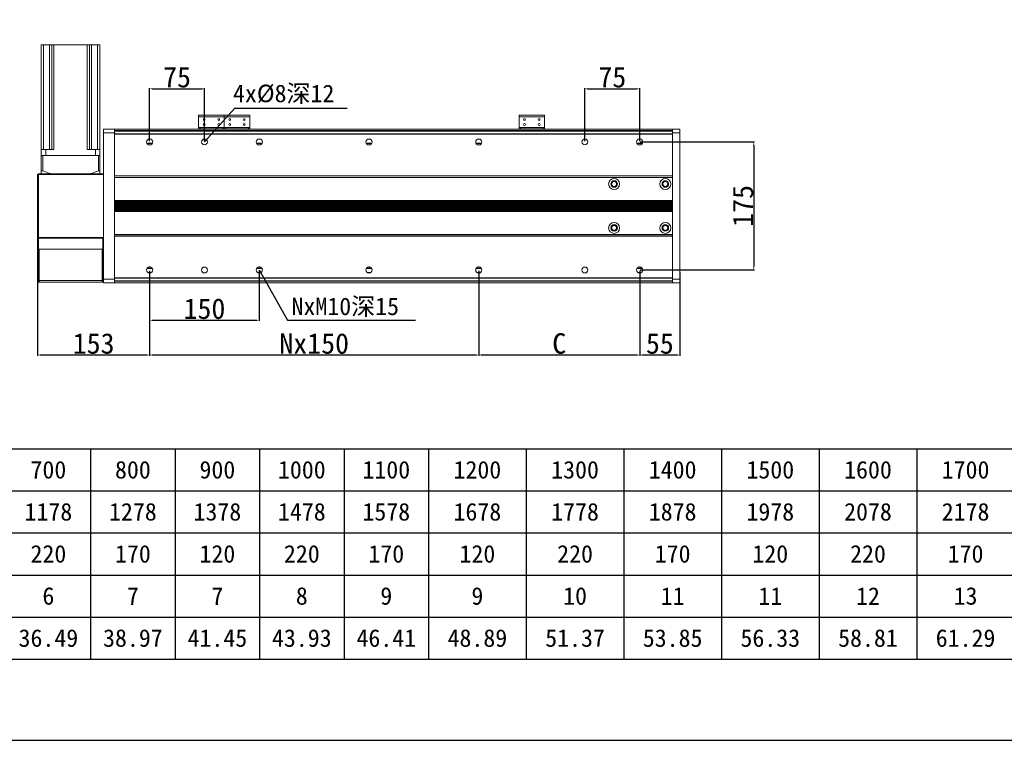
# Model space of a CAD drawing. Header units: millimetres. Extents: x -20285 to -7807, y 12313 to 17573.
# Tile 20 of 37: x -14630 to -13284, y 15454 to 16438. Entities that reach past the tile are written whole.
import ezdxf

# ---------------------------------------------------------------- set-up
doc = ezdxf.new("R2010")
doc.units = ezdxf.units.MM
doc.header["$PDSIZE"] = -1
doc.layers.add('图层3', color=7, linetype='Continuous')
doc.dimstyles.new('ISO-25', dxfattribs={"dimtxt": 2.5, "dimasz": 2.5, "dimexe": 1.25, "dimexo": 0.625, "dimtad": 1, "dimtxsty": 'Standard', "dimcen": 2.5, "dimadec": 0, "dimazin": 0, "dimtfac": 1, "dimtmove": 0, "dimatfit": 3, "dimfxl": 0, "dimarcsym": 0})

# ---------------------------------------------------------------- blocks, each defined once
blk = doc.blocks.new('*D247')
at = {"color": 0, "lineweight": -2, "transparency": 16777216}
for p, q in [((-14605.8, 16140.3), (-14605.8, 15979)), ((-14452.8, 16095.1), (-14452.8, 15979)), ((-14602.5, 15980), (-14456.1, 15980))]:
    blk.add_line(p, q, dxfattribs=at)
at = {"color": 0, "transparency": 16777216}
for points in [[(-14602.5, 15980.5), (-14602.5, 15979.4), (-14605.8, 15980)], [(-14456.1, 15980.5), (-14456.1, 15979.4), (-14452.8, 15980)]]:
    blk.add_solid(points, dxfattribs=at)
at = {"layer": 'Defpoints', "color": 0, "transparency": 16777216}
for p in [(-14605.8, 16141.3), (-14452.8, 16096.1), (-14452.8, 15980)]:
    blk.add_point(p, dxfattribs=at)
at = {"color": 0, "transparency": 16777216, "insert": (-14529.3, 15995.5), "char_height": 28, "attachment_point": 5}
blk.add_mtext('153', dxfattribs=at)
blk = doc.blocks.new('*D248')
at = {"color": 0, "lineweight": -2, "transparency": 16777216}
for p, q in [((-14302.8, 16095.1), (-14302.8, 16026.5)), ((-14452.8, 16056.1), (-14452.8, 16026.5)), ((-14449.5, 16027.5), (-14306.1, 16027.5))]:
    blk.add_line(p, q, dxfattribs=at)
at = {"color": 0, "transparency": 16777216}
for points in [[(-14449.5, 16028), (-14449.5, 16026.9), (-14452.8, 16027.5)], [(-14306.1, 16028), (-14306.1, 16026.9), (-14302.8, 16027.5)]]:
    blk.add_solid(points, dxfattribs=at)
at = {"layer": 'Defpoints', "color": 0, "transparency": 16777216}
for p in [(-14302.8, 16096.1), (-14452.8, 16057.1), (-14302.8, 16027.5)]:
    blk.add_point(p, dxfattribs=at)
at = {"color": 0, "transparency": 16777216, "insert": (-14377.8, 16043), "char_height": 28, "attachment_point": 5}
blk.add_mtext('150', dxfattribs=at)
blk = doc.blocks.new('*D249')
at = {"color": 0, "lineweight": -2, "transparency": 16777216}
for p, q in [((-14002.8, 16095.1), (-14002.8, 15979)), ((-14452.8, 15994.7), (-14452.8, 15979)), ((-14449.5, 15980), (-14006.1, 15980))]:
    blk.add_line(p, q, dxfattribs=at)
at = {"color": 0, "transparency": 16777216}
for points in [[(-14449.5, 15980.5), (-14449.5, 15979.4), (-14452.8, 15980)], [(-14006.1, 15980.5), (-14006.1, 15979.4), (-14002.8, 15980)]]:
    blk.add_solid(points, dxfattribs=at)
at = {"layer": 'Defpoints', "color": 0, "transparency": 16777216}
for p in [(-14002.8, 16096.1), (-14452.8, 15995.7), (-14002.8, 15980)]:
    blk.add_point(p, dxfattribs=at)
at = {"color": 0, "transparency": 16777216, "insert": (-14227.8, 15995.5), "char_height": 28, "attachment_point": 5}
blk.add_mtext('Nx150', dxfattribs=at)
blk = doc.blocks.new('*D251')
at = {"color": 0, "lineweight": -2, "transparency": 16777216}
for p, q in [((-14452.8, 16272.1), (-14452.8, 16344.7)), ((-14449.5, 16343.7), (-14381.1, 16343.7)), ((-14377.8, 16272.1), (-14377.8, 16344.7))]:
    blk.add_line(p, q, dxfattribs=at)
at = {"color": 0, "transparency": 16777216}
for points in [[(-14449.5, 16344.3), (-14449.5, 16343.2), (-14452.8, 16343.7)], [(-14381.1, 16344.3), (-14381.1, 16343.2), (-14377.8, 16343.7)]]:
    blk.add_solid(points, dxfattribs=at)
at = {"layer": 'Defpoints', "color": 0, "transparency": 16777216}
for p in [(-14377.8, 16343.7), (-14452.8, 16271.1), (-14377.8, 16271.1)]:
    blk.add_point(p, dxfattribs=at)
at = {"color": 0, "transparency": 16777216, "insert": (-14415.3, 16359.3), "char_height": 28, "attachment_point": 5}
blk.add_mtext('75', dxfattribs=at)
blk = doc.blocks.new('*D252')
at = {"color": 0, "lineweight": -2, "transparency": 16777216}
for p, q in [((-14002.8, 16095.1), (-14002.8, 15979)), ((-13782.8, 16095.1), (-13782.8, 15979)), ((-13999.5, 15980), (-13786.1, 15980))]:
    blk.add_line(p, q, dxfattribs=at)
at = {"color": 0, "transparency": 16777216}
for points in [[(-13999.5, 15980.5), (-13999.5, 15979.4), (-14002.8, 15980)], [(-13786.1, 15980.5), (-13786.1, 15979.4), (-13782.8, 15980)]]:
    blk.add_solid(points, dxfattribs=at)
at = {"layer": 'Defpoints', "color": 0, "transparency": 16777216}
for p in [(-14002.8, 16096.1), (-13782.8, 16096.1), (-13782.8, 15980)]:
    blk.add_point(p, dxfattribs=at)
at = {"color": 0, "transparency": 16777216, "insert": (-13892.8, 15995.5), "char_height": 28, "attachment_point": 5}
blk.add_mtext('C', dxfattribs=at)
blk = doc.blocks.new('*D253')
at = {"color": 0, "lineweight": -2, "transparency": 16777216}
for p, q in [((-13727.8, 16093.3), (-13727.8, 15979)), ((-13782.8, 16061.8), (-13782.8, 15979)), ((-13779.5, 15980), (-13731.1, 15980))]:
    blk.add_line(p, q, dxfattribs=at)
at = {"color": 0, "transparency": 16777216}
for points in [[(-13779.5, 15980.5), (-13779.5, 15979.4), (-13782.8, 15980)], [(-13731.1, 15980.5), (-13731.1, 15979.4), (-13727.8, 15980)]]:
    blk.add_solid(points, dxfattribs=at)
at = {"layer": 'Defpoints', "color": 0, "transparency": 16777216}
for p in [(-13727.8, 16094.3), (-13782.8, 16062.8), (-13727.8, 15980)]:
    blk.add_point(p, dxfattribs=at)
at = {"color": 0, "transparency": 16777216, "insert": (-13755.3, 15995.5), "char_height": 28, "attachment_point": 5}
blk.add_mtext('55', dxfattribs=at)
blk = doc.blocks.new('*D254')
at = {"color": 0, "lineweight": -2, "transparency": 16777216}
for p, q in [((-13857.8, 16272.1), (-13857.8, 16344.7)), ((-13854.5, 16343.7), (-13786.1, 16343.7)), ((-13782.8, 16272.1), (-13782.8, 16344.7))]:
    blk.add_line(p, q, dxfattribs=at)
at = {"color": 0, "transparency": 16777216}
for points in [[(-13854.5, 16344.3), (-13854.5, 16343.2), (-13857.8, 16343.7)], [(-13786.1, 16344.3), (-13786.1, 16343.2), (-13782.8, 16343.7)]]:
    blk.add_solid(points, dxfattribs=at)
at = {"layer": 'Defpoints', "color": 0, "transparency": 16777216}
for p in [(-13782.8, 16343.7), (-13857.8, 16271.1), (-13782.8, 16271.1)]:
    blk.add_point(p, dxfattribs=at)
at = {"color": 0, "transparency": 16777216, "insert": (-13820.3, 16359.3), "char_height": 28, "attachment_point": 5}
blk.add_mtext('75', dxfattribs=at)
blk = doc.blocks.new('*D250')
at = {"layer": 'Defpoints', "color": 0, "transparency": 16777216}
for p in [(-13782.8, 16271.1), (-13782.8, 16096.1), (-13627, 16096.1)]:
    blk.add_point(p, dxfattribs=at)
at = {"layer": '图层3', "color": 0, "lineweight": -2, "transparency": 16777216}
for p, q in [((-13782.2, 16271.1), (-13625.8, 16271.1)), ((-13627, 16266.1), (-13627, 16101.1)), ((-13782.2, 16096.1), (-13625.8, 16096.1))]:
    blk.add_line(p, q, dxfattribs=at)
at = {"layer": '图层3', "color": 0, "transparency": 16777216}
for points in [[(-13627.8, 16266.1), (-13626.2, 16266.1), (-13627, 16271.1)], [(-13627.8, 16101.1), (-13626.2, 16101.1), (-13627, 16096.1)]]:
    blk.add_solid(points, dxfattribs=at)
at = {"layer": '图层3', "color": 0, "transparency": 16777216, "insert": (-13641.6, 16183.6), "char_height": 28, "attachment_point": 5, "rotation": 90}
blk.add_mtext('175', dxfattribs=at)
blk = doc.blocks.new('A')
for p, q in [((-20055.7, 15851.8), (-17048.9, 15851.8)), ((-19039, 15851.8), (-19039, 15564.4)), ((-18923.5, 15851.8), (-18923.5, 15564.4)), ((-18808, 15851.8), (-18808, 15564.4)), ((-18692.5, 15851.8), (-18692.5, 15564.4)), ((-18577, 15851.8), (-18577, 15564.4)), ((-18443.6, 15851.8), (-18443.6, 15564.4)), ((-18310.1, 15851.8), (-18310.1, 15564.4)), ((-18176.6, 15851.8), (-18176.6, 15564.4)), ((-18043.2, 15851.8), (-18043.2, 15564.4)), ((-17909.7, 15851.8), (-17909.7, 15564.4)), ((-20055.7, 15794.3), (-17048.9, 15794.3)), ((-20055.7, 15736.8), (-17048.9, 15736.8)), ((-20055.7, 15679.3), (-17048.9, 15679.3)), ((-20055.7, 15621.8), (-17048.9, 15621.8)), ((-20055.7, 15564.4), (-17048.9, 15564.4))]:
    blk.add_line(p, q)
at = {"char_height": 23.989, "attachment_point": 5}
for s, insert, width in [('{\\f宋体|b0|i0|c134;700', (-19096.7, 15823), 89.977), ('{\\f宋体|b0|i0|c134;800', (-18981.2, 15823), 89.977), ('{\\f宋体|b0|i0|c134;900', (-18865.7, 15823), 89.977), ('{\\f宋体|b0|i0|c134;1000', (-18750.3, 15823), 89.977), ('{\\f宋体|b0|i0|c134;1100', (-18634.8, 15823), 89.977), ('{\\f宋体|b0|i0|c134;1200', (-18510.3, 15823), 107.969), ('{\\f宋体|b0|i0|c134;1300', (-18376.8, 15823), 107.969), ('{\\f宋体|b0|i0|c134;1400', (-18243.4, 15823), 107.969), ('{\\f宋体|b0|i0|c134;1500', (-18109.9, 15823), 107.969), ('{\\f宋体|b0|i0|c134;1600', (-17976.4, 15823), 107.969), ('{\\f宋体|b0|i0|c134;1700', (-17843, 15823), 107.969), ('{\\fSimSun|b0|i0|c134|p2;1178}', (-19096.7, 15765.6), 89.977), ('{\\fSimSun|b0|i0|c134|p2;1278}', (-18981.2, 15765.6), 89.977), ('{\\fSimSun|b0|i0|c134|p2;1378}', (-18865.7, 15765.6), 89.977), ('{\\fSimSun|b0|i0|c134|p2;1478}', (-18750.3, 15765.6), 89.977), ('{\\fSimSun|b0|i0|c134|p2;1578}', (-18634.8, 15765.6), 89.977), ('{\\fSimSun|b0|i0|c134|p2;1678}', (-18510.3, 15765.6), 107.969), ('{\\fSimSun|b0|i0|c134|p2;1778}', (-18376.8, 15765.6), 107.969), ('{\\fSimSun|b0|i0|c134|p2;1878}', (-18243.4, 15765.6), 107.969), ('{\\fSimSun|b0|i0|c134|p2;1978}', (-18109.9, 15765.6), 107.969), ('{\\fSimSun|b0|i0|c134|p2;2078}', (-17976.4, 15765.6), 107.969), ('{\\fSimSun|b0|i0|c134|p2;2178}', (-17843, 15765.6), 107.969), ('{\\f宋体|b0|i0|c134;220', (-19096.7, 15708.1), 89.977), ('{\\f宋体|b0|i0|c134;170', (-18981.2, 15708.1), 89.977), ('{\\f宋体|b0|i0|c134;120', (-18865.7, 15708.1), 89.977), ('{\\f宋体|b0|i0|c134;220', (-18750.3, 15708.1), 89.977), ('{\\f宋体|b0|i0|c134;170', (-18634.8, 15708.1), 89.977), ('{\\f宋体|b0|i0|c134;120', (-18510.3, 15708.1), 107.969), ('{\\f宋体|b0|i0|c134;220', (-18376.8, 15708.1), 107.969), ('{\\f宋体|b0|i0|c134;170', (-18243.4, 15708.1), 107.969), ('{\\f宋体|b0|i0|c134;120', (-18109.9, 15708.1), 107.969), ('{\\f宋体|b0|i0|c134;220', (-17976.4, 15708.1), 107.969), ('{\\f宋体|b0|i0|c134;170', (-17843, 15708.1), 107.969), ('{\\f宋体|b0|i0|c134;6', (-19096.7, 15650.6), 89.977), ('{\\f宋体|b0|i0|c134;7', (-18981.2, 15650.6), 89.977), ('{\\f宋体|b0|i0|c134;7', (-18865.7, 15650.6), 89.977), ('{\\f宋体|b0|i0|c134;8', (-18750.3, 15650.6), 89.977), ('{\\f宋体|b0|i0|c134;9', (-18634.8, 15650.6), 89.977), ('{\\f宋体|b0|i0|c134;9', (-18510.3, 15650.6), 107.969), ('{\\f宋体|b0|i0|c134;10', (-18376.8, 15650.6), 107.969), ('{\\f宋体|b0|i0|c134;11', (-18243.4, 15650.6), 107.969), ('{\\f宋体|b0|i0|c134;11', (-18109.9, 15650.6), 107.969), ('{\\f宋体|b0|i0|c134;12', (-17976.4, 15650.6), 107.969), ('{\\f宋体|b0|i0|c134;13', (-17843, 15650.6), 107.969), ('{\\f宋体|b0|i0|c134;36.49', (-19096.7, 15593.1), 89.977), ('{\\f宋体|b0|i0|c134;38.97', (-18981.2, 15593.1), 89.977), ('{\\f宋体|b0|i0|c134;41.45', (-18865.7, 15593.1), 89.977), ('{\\f宋体|b0|i0|c134;43.93', (-18750.3, 15593.1), 89.977), ('{\\f宋体|b0|i0|c134;46.41', (-18634.8, 15593.1), 89.977), ('{\\f宋体|b0|i0|c134;48.89', (-18510.3, 15593.1), 107.969), ('{\\f宋体|b0|i0|c134;51.37', (-18376.8, 15593.1), 107.969), ('{\\f宋体|b0|i0|c134;53.85', (-18243.4, 15593.1), 107.969), ('{\\f宋体|b0|i0|c134;56.33', (-18109.9, 15593.1), 107.969), ('{\\f宋体|b0|i0|c134;58.81', (-17976.4, 15593.1), 107.969), ('{\\f宋体|b0|i0|c134;61.29', (-17843, 15593.1), 107.969)]:
    blk.add_mtext(s, dxfattribs=dict(at, insert=insert, width=width))
blk = doc.blocks.new('SS')
at = {"insert": (-18837.4, 16047.8), "char_height": 23.991, "attachment_point": 1}
blk.add_mtext_dynamic_manual_height_columns('NxM10{\\fSimSun|b0|i0|c134|p2;深15}', width=394.195, gutter_width=120, heights=[0], dxfattribs=at)
blk.add_leader([(-18881.4, 16085.5), (-18842.8, 16016.8), (-18667.7, 16016.8)], dimstyle='ISO-25', override={"dimtxt": 28, "dimasz": 3.302, "dimexe": 1, "dimexo": 1, "dimgap": 1.524, "dimtad": 0, "dimtih": 1, "dimtoh": 1, "dimzin": 0, "dimadec": 2, "dimtzin": 0})
blk = doc.blocks.new('S')
at = {"insert": (-18917.4, 16338.7), "char_height": 23.991, "attachment_point": 1}
blk.add_mtext_dynamic_manual_height_columns('4x%%C8{\\fSimSun|b0|i0|c134|p2;深12}', width=328.496, gutter_width=100, heights=[0], dxfattribs=at)
blk.add_leader([(-18956.4, 16260.5), (-18915.1, 16306.5), (-18761.3, 16306.5)], dimstyle='ISO-25', override={"dimtxt": 28, "dimasz": 3.302, "dimexe": 1, "dimexo": 1, "dimgap": 1.524, "dimtad": 0, "dimtih": 1, "dimtoh": 1, "dimzin": 0, "dimadec": 2, "dimtzin": 0})

msp = doc.modelspace()

# ---------------------------------------------------------------- linework, layer by layer
at = {"color": 7, "linetype": 'Continuous', "lineweight": 15}
for p, q in [((-14600.805, 16403.606), (-14600.805, 16260.606)), ((-14600.805, 16403.606), (-14597.804, 16403.606)), ((-14597.804, 16403.606), (-14597.804, 16260.606)), ((-14597.804, 16403.606), (-14589.624, 16403.606)), ((-14589.624, 16403.606), (-14589.624, 16260.606)), ((-14589.624, 16403.606), (-14586.624, 16403.606)), ((-14586.624, 16403.606), (-14586.624, 16260.606)), ((-14586.624, 16403.606), (-14583.624, 16403.606)), ((-14583.624, 16403.606), (-14583.624, 16260.606)), ((-14583.624, 16403.606), (-14537.985, 16403.606)), ((-14537.985, 16403.606), (-14537.985, 16260.606)), ((-14537.985, 16403.606), (-14534.985, 16403.606)), ((-14534.985, 16403.606), (-14534.985, 16260.606)), ((-14534.985, 16403.606), (-14531.985, 16403.606)), ((-14531.985, 16403.606), (-14531.985, 16260.606)), ((-14531.985, 16403.606), (-14523.804, 16403.606)), ((-14523.804, 16403.606), (-14523.804, 16260.606)), ((-14523.804, 16403.606), (-14520.804, 16403.606)), ((-14520.804, 16403.606), (-14520.804, 16260.606)), ((-14350.805, 16307.744), (-14385.804, 16307.744)), ((-14385.804, 16307.744), (-14385.804, 16305.507)), ((-14383.804, 16307.744), (-14385.804, 16307.744)), ((-14350.805, 16305.507), (-14385.804, 16305.507)), ((-14385.804, 16290.842), (-14385.804, 16305.507)), ((-14383.804, 16307.744), (-14352.804, 16307.744)), ((-14350.805, 16307.744), (-14352.804, 16307.744)), ((-14350.805, 16305.507), (-14350.805, 16307.744)), ((-14315.804, 16307.744), (-14350.805, 16307.744)), ((-14348.804, 16307.744), (-14350.805, 16307.744)), ((-14350.805, 16305.507), (-14350.805, 16290.842)), ((-14315.804, 16305.507), (-14350.805, 16305.507)), ((-14348.804, 16307.744), (-14317.804, 16307.744)), ((-14315.804, 16307.744), (-14317.804, 16307.744)), ((-14315.804, 16305.507), (-14315.804, 16307.744)), ((-14315.804, 16305.507), (-14315.804, 16290.842)), ((-13912.804, 16307.744), (-13947.804, 16307.744)), ((-13947.804, 16307.744), (-13947.804, 16305.507)), ((-13945.804, 16307.744), (-13947.804, 16307.744)), ((-13912.804, 16305.507), (-13947.804, 16305.507)), ((-13947.804, 16290.842), (-13947.804, 16305.507)), ((-13945.804, 16307.744), (-13914.804, 16307.744)), ((-13912.804, 16307.744), (-13914.804, 16307.744)), ((-13912.804, 16305.507), (-13912.804, 16307.744)), ((-13912.804, 16305.507), (-13912.804, 16290.842)), ((-14515.804, 16288.606), (-14500.804, 16288.606)), ((-14515.804, 16283.606), (-14515.804, 16288.606)), ((-14500.804, 16288.606), (-13737.804, 16288.606)), ((-14500.804, 16288.606), (-14500.804, 16283.606)), ((-14500.804, 16286.606), (-13737.804, 16286.606)), ((-14500.804, 16286.313), (-13737.804, 16286.313)), ((-14500.804, 16285.959), (-13737.804, 16285.959)), ((-14385.804, 16290.842), (-14385.804, 16290.106)), ((-14385.804, 16290.842), (-14350.805, 16290.842)), ((-14385.804, 16290.106), (-14381.904, 16290.106)), ((-14385.804, 16290.106), (-14383.804, 16290.106)), ((-14385.804, 16288.606), (-14385.804, 16290.106)), ((-14352.804, 16290.106), (-14383.804, 16290.106)), ((-14383.804, 16290.106), (-14383.804, 16288.606)), ((-14381.904, 16290.106), (-14380.304, 16290.106)), ((-14378.304, 16290.106), (-14376.704, 16290.106)), ((-14376.704, 16290.106), (-14359.904, 16290.106)), ((-14359.904, 16290.106), (-14358.304, 16290.106)), ((-14356.304, 16290.106), (-14354.704, 16290.106)), ((-14354.704, 16290.106), (-14346.904, 16290.106)), ((-14352.804, 16290.106), (-14350.805, 16290.106)), ((-14352.804, 16288.606), (-14352.804, 16290.106)), ((-14350.805, 16290.106), (-14350.805, 16290.842)), ((-14350.805, 16290.842), (-14315.804, 16290.842)), ((-14350.805, 16290.106), (-14350.805, 16288.606)), ((-14350.805, 16290.106), (-14348.804, 16290.106)), ((-14317.804, 16290.106), (-14348.804, 16290.106)), ((-14348.804, 16290.106), (-14348.804, 16288.606)), ((-14346.904, 16290.106), (-14345.304, 16290.106)), ((-14343.304, 16290.106), (-14341.704, 16290.106)), ((-14341.704, 16290.106), (-14324.904, 16290.106)), ((-14324.904, 16290.106), (-14323.304, 16290.106)), ((-14321.304, 16290.106), (-14319.704, 16290.106)), ((-14319.704, 16290.106), (-14315.804, 16290.106)), ((-14317.804, 16290.106), (-14315.804, 16290.106)), ((-14317.804, 16288.606), (-14317.804, 16290.106)), ((-14315.804, 16290.106), (-14315.804, 16290.842)), ((-14315.804, 16290.106), (-14315.804, 16288.606)), ((-13947.804, 16290.842), (-13947.804, 16290.106)), ((-13947.804, 16290.842), (-13912.804, 16290.842)), ((-13947.804, 16288.606), (-13947.804, 16290.106)), ((-13947.804, 16290.106), (-13945.804, 16290.106)), ((-13947.804, 16290.106), (-13943.904, 16290.106)), ((-13945.804, 16290.106), (-13945.804, 16288.606)), ((-13914.804, 16290.106), (-13945.804, 16290.106)), ((-13943.904, 16290.106), (-13942.304, 16290.106)), ((-13940.304, 16290.106), (-13938.704, 16290.106)), ((-13938.704, 16290.106), (-13921.904, 16290.106)), ((-13921.904, 16290.106), (-13920.304, 16290.106)), ((-13918.304, 16290.106), (-13916.704, 16290.106)), ((-13916.704, 16290.106), (-13912.804, 16290.106)), ((-13914.804, 16290.106), (-13912.804, 16290.106)), ((-13914.804, 16288.606), (-13914.804, 16290.106)), ((-13912.804, 16290.106), (-13912.804, 16290.842)), ((-13912.804, 16290.106), (-13912.804, 16288.606)), ((-13737.804, 16288.606), (-13727.804, 16288.606)), ((-13737.804, 16283.606), (-13737.804, 16288.606)), ((-13727.804, 16288.606), (-13727.804, 16283.606)), ((-14500.804, 16283.606), (-14515.804, 16283.606)), ((-14515.804, 16083.606), (-14515.804, 16283.606)), ((-14500.804, 16282.106), (-14500.804, 16283.606)), ((-14500.804, 16282.252), (-13737.804, 16282.252)), ((-14500.804, 16282.106), (-13737.804, 16282.106)), ((-14500.804, 16282.106), (-14500.804, 16281.838)), ((-13737.804, 16281.838), (-14500.804, 16281.838)), ((-14500.804, 16224.746), (-14500.804, 16281.838)), ((-13727.804, 16283.606), (-13737.804, 16283.606)), ((-13737.804, 16283.606), (-13737.804, 16282.08)), ((-13737.804, 16282.08), (-13737.804, 16281.838)), ((-13737.804, 16224.746), (-13737.804, 16281.838)), ((-13727.804, 16283.606), (-13727.804, 16083.606)), ((-14600.805, 16252.606), (-14600.805, 16260.606)), ((-14594.804, 16260.606), (-14600.805, 16260.606)), ((-14594.804, 16252.606), (-14594.804, 16260.606)), ((-14583.624, 16260.606), (-14594.804, 16260.606)), ((-14526.805, 16260.606), (-14537.985, 16260.606)), ((-14526.805, 16252.606), (-14526.805, 16260.606)), ((-14520.804, 16260.606), (-14526.805, 16260.606)), ((-14520.804, 16252.606), (-14520.804, 16260.606)), ((-14600.805, 16252.606), (-14600.805, 16231.365)), ((-14600.805, 16252.606), (-14598.805, 16252.606)), ((-14598.805, 16252.606), (-14598.805, 16231.365)), ((-14598.805, 16252.606), (-14522.804, 16252.606)), ((-14526.805, 16252.606), (-14594.804, 16252.606)), ((-14522.804, 16252.606), (-14522.804, 16231.365)), ((-14522.804, 16252.606), (-14520.804, 16252.606)), ((-14520.804, 16252.606), (-14520.804, 16231.365)), ((-14598.805, 16231.365), (-14600.805, 16231.365)), ((-14520.804, 16231.365), (-14522.804, 16231.365)), ((-14604.804, 16227.606), (-14605.804, 16226.606)), ((-14605.804, 16140.606), (-14605.804, 16226.606)), ((-14604.804, 16226.606), (-14605.804, 16226.606)), ((-14604.804, 16226.606), (-14604.804, 16227.606)), ((-14604.804, 16227.606), (-14515.804, 16227.606)), ((-14604.804, 16226.606), (-14604.804, 16140.606)), ((-14515.804, 16226.606), (-14604.804, 16226.606)), ((-14500.804, 16224.746), (-13737.804, 16224.746)), ((-14500.804, 16224.746), (-14500.804, 16224.542)), ((-14500.804, 16224.542), (-13737.804, 16224.542)), ((-14500.804, 16224.542), (-14500.804, 16224.338)), ((-14500.804, 16142.873), (-14500.804, 16224.338)), ((-14500.804, 16222.606), (-13737.804, 16222.606)), ((-13737.804, 16224.746), (-13737.804, 16224.542)), ((-13737.804, 16224.542), (-13737.804, 16224.485)), ((-13737.804, 16224.485), (-13737.804, 16142.726)), ((-14500.804, 16191.106), (-13737.804, 16191.106)), ((-14500.804, 16190.888), (-13737.804, 16190.888)), ((-14500.804, 16190.323), (-13737.804, 16190.323)), ((-14500.804, 16190.106), (-13737.804, 16190.106)), ((-14500.804, 16189.888), (-13737.804, 16189.888)), ((-14500.804, 16189.323), (-13737.804, 16189.323)), ((-14500.804, 16189.106), (-13737.804, 16189.106)), ((-14500.804, 16188.888), (-13737.804, 16188.888)), ((-14500.804, 16188.323), (-13737.804, 16188.323)), ((-14500.804, 16188.106), (-13737.804, 16188.106)), ((-14500.804, 16187.888), (-13737.804, 16187.888)), ((-14500.804, 16187.323), (-13737.804, 16187.323)), ((-14500.804, 16187.106), (-13737.804, 16187.106)), ((-14500.804, 16186.888), (-13737.804, 16186.888)), ((-14500.804, 16186.323), (-13737.804, 16186.323)), ((-14500.804, 16186.106), (-13737.804, 16186.106)), ((-14500.804, 16185.888), (-13737.804, 16185.888)), ((-14500.804, 16185.323), (-13737.804, 16185.323)), ((-14500.804, 16185.106), (-13737.804, 16185.106)), ((-14500.804, 16184.888), (-13737.804, 16184.888)), ((-14500.804, 16184.323), (-13737.804, 16184.323)), ((-14500.804, 16184.106), (-13737.804, 16184.106)), ((-14500.804, 16183.888), (-13737.804, 16183.888)), ((-14500.804, 16183.323), (-13737.804, 16183.323)), ((-14500.804, 16183.106), (-13737.804, 16183.106)), ((-14500.804, 16182.888), (-13737.804, 16182.888)), ((-14500.804, 16182.323), (-13737.804, 16182.323)), ((-14500.804, 16182.106), (-13737.804, 16182.106)), ((-14500.804, 16181.888), (-13737.804, 16181.888)), ((-14500.804, 16181.323), (-13737.804, 16181.323)), ((-14500.804, 16181.106), (-13737.804, 16181.106)), ((-14500.804, 16180.888), (-13737.804, 16180.888)), ((-14500.804, 16180.323), (-13737.804, 16180.323)), ((-14500.804, 16180.106), (-13737.804, 16180.106)), ((-14500.804, 16179.888), (-13737.804, 16179.888)), ((-14500.804, 16179.323), (-13737.804, 16179.323)), ((-14500.804, 16179.106), (-13737.804, 16179.106)), ((-14500.804, 16178.888), (-13737.804, 16178.888)), ((-14500.804, 16178.323), (-13737.804, 16178.323)), ((-14500.804, 16178.106), (-13737.804, 16178.106)), ((-14500.804, 16177.888), (-13737.804, 16177.888)), ((-14500.804, 16177.323), (-13737.804, 16177.323)), ((-14500.804, 16177.106), (-13737.804, 16177.106)), ((-14500.804, 16176.888), (-13737.804, 16176.888)), ((-14500.804, 16176.323), (-13737.804, 16176.323)), ((-14500.804, 16176.106), (-13737.804, 16176.106)), ((-14605.804, 16139.606), (-14605.804, 16140.606)), ((-14605.804, 16140.606), (-14604.804, 16140.606)), ((-14605.804, 16140.606), (-14604.804, 16139.606)), ((-14605.804, 16124.606), (-14605.804, 16139.606)), ((-14605.804, 16139.606), (-14604.804, 16139.606)), ((-14604.804, 16140.606), (-14515.804, 16140.606)), ((-14604.804, 16139.606), (-14604.804, 16140.606)), ((-14604.804, 16139.606), (-14604.804, 16124.606)), ((-14604.804, 16139.606), (-14516.804, 16139.606)), ((-14516.804, 16124.606), (-14516.804, 16139.606)), ((-14516.804, 16139.606), (-14515.804, 16139.606)), ((-14500.804, 16144.606), (-13737.804, 16144.606)), ((-14500.804, 16142.873), (-14500.804, 16142.669)), ((-14500.804, 16142.669), (-13737.804, 16142.669)), ((-14500.804, 16142.669), (-14500.804, 16142.465)), ((-13737.804, 16142.465), (-14500.804, 16142.465)), ((-14500.804, 16085.373), (-14500.804, 16142.465)), ((-13737.804, 16142.726), (-13737.804, 16142.669)), ((-13737.804, 16142.669), (-13737.804, 16142.465)), ((-13737.804, 16085.373), (-13737.804, 16142.465)), ((-14605.804, 16124.606), (-14604.304, 16124.606)), ((-14605.804, 16124.606), (-14605.804, 16081.606)), ((-14604.804, 16124.606), (-14516.804, 16124.606)), ((-14604.304, 16124.606), (-14604.304, 16081.606)), ((-14603.805, 16081.606), (-14603.805, 16124.606)), ((-14603.805, 16124.606), (-14517.804, 16124.606)), ((-14517.804, 16124.606), (-14517.804, 16081.606)), ((-14515.804, 16124.606), (-14517.304, 16124.606)), ((-14517.304, 16081.606), (-14517.304, 16124.606)), ((-14515.804, 16083.606), (-14500.804, 16083.606)), ((-14515.804, 16078.606), (-14515.804, 16083.606)), ((-14500.804, 16085.373), (-13737.804, 16085.373)), ((-14500.804, 16085.373), (-14500.804, 16085.106)), ((-14500.804, 16085.106), (-13737.804, 16085.106)), ((-14500.804, 16083.606), (-14500.804, 16085.106)), ((-14500.804, 16084.959), (-13737.804, 16084.959)), ((-14500.804, 16083.606), (-14500.804, 16078.606)), ((-13737.804, 16085.373), (-13737.804, 16085.131)), ((-13737.804, 16085.131), (-13737.804, 16083.606)), ((-13737.804, 16083.606), (-13727.804, 16083.606)), ((-13737.804, 16078.606), (-13737.804, 16083.606)), ((-13727.804, 16083.606), (-13727.804, 16078.606)), ((-14604.304, 16081.606), (-14605.804, 16081.606)), ((-14517.804, 16081.606), (-14603.805, 16081.606)), ((-14603.805, 16081.106), (-14603.805, 16081.606)), ((-14603.805, 16081.106), (-14603.805, 16079.606)), ((-14517.804, 16079.606), (-14603.805, 16079.606)), ((-14517.804, 16081.606), (-14517.804, 16081.106)), ((-14517.804, 16081.106), (-14517.804, 16079.606)), ((-14517.304, 16081.606), (-14515.804, 16081.606)), ((-14500.804, 16078.606), (-14515.804, 16078.606)), ((-14500.804, 16081.252), (-13737.804, 16081.252)), ((-14500.804, 16080.898), (-13737.804, 16080.898)), ((-14500.804, 16080.606), (-13737.804, 16080.606)), ((-14500.804, 16078.606), (-13737.804, 16078.606)), ((-13727.804, 16078.606), (-13737.804, 16078.606))]:
    msp.add_line(p, q, dxfattribs=at)
at = {"color": 8, "linetype": 'Continuous', "lineweight": 15}
for p, q in [((-14455.215, 16274.606), (-14450.394, 16274.606)), ((-14305.215, 16274.606), (-14300.394, 16274.606)), ((-14155.215, 16274.606), (-14150.394, 16274.606)), ((-14005.215, 16274.606), (-14000.394, 16274.606)), ((-13785.215, 16274.606), (-13780.394, 16274.606)), ((-14456.638, 16269.27), (-14448.971, 16269.27)), ((-14456.374, 16268.798), (-14449.235, 16268.798)), ((-14453.499, 16266.913), (-14452.11, 16266.913)), ((-14306.638, 16269.27), (-14298.971, 16269.27)), ((-14306.374, 16268.798), (-14299.235, 16268.798)), ((-14303.499, 16266.913), (-14302.11, 16266.913)), ((-14156.638, 16269.27), (-14148.971, 16269.27)), ((-14156.374, 16268.798), (-14149.235, 16268.798)), ((-14153.499, 16266.913), (-14152.11, 16266.913)), ((-14006.638, 16269.27), (-13998.971, 16269.27)), ((-14006.374, 16268.798), (-13999.235, 16268.798)), ((-14003.499, 16266.913), (-14002.11, 16266.913)), ((-13786.638, 16269.27), (-13778.971, 16269.27)), ((-13786.374, 16268.798), (-13779.235, 16268.798)), ((-13783.499, 16266.913), (-13782.11, 16266.913)), ((-14456.638, 16097.941), (-14448.971, 16097.941)), ((-14456.374, 16098.413), (-14449.235, 16098.413)), ((-14453.499, 16100.298), (-14452.11, 16100.298)), ((-14306.638, 16097.941), (-14298.971, 16097.941)), ((-14306.374, 16098.413), (-14299.235, 16098.413)), ((-14303.499, 16100.298), (-14302.11, 16100.298)), ((-14156.638, 16097.941), (-14148.971, 16097.941)), ((-14156.374, 16098.413), (-14149.235, 16098.413)), ((-14153.499, 16100.298), (-14152.11, 16100.298)), ((-14006.638, 16097.941), (-13998.971, 16097.941)), ((-14006.374, 16098.413), (-13999.235, 16098.413)), ((-14003.499, 16100.298), (-14002.11, 16100.298)), ((-13786.638, 16097.941), (-13778.971, 16097.941)), ((-13786.374, 16098.413), (-13779.235, 16098.413)), ((-13783.499, 16100.298), (-13782.11, 16100.298)), ((-14455.215, 16092.606), (-14450.394, 16092.606)), ((-14305.215, 16092.606), (-14300.394, 16092.606)), ((-14155.215, 16092.606), (-14150.394, 16092.606)), ((-14005.215, 16092.606), (-14000.394, 16092.606)), ((-13785.215, 16092.606), (-13780.394, 16092.606))]:
    msp.add_line(p, q, dxfattribs=at)
msp.add_lwpolyline([(-15779.527, 15453.564), (-12405.684, 15453.564), (-12405.684, 17572.896), (-15779.527, 17572.896)], close=True)
at = {"color": 7, "linetype": 'Continuous', "lineweight": 15}
for centre, radius in [((-14378.304, 16301.506), 1.25), ((-14358.304, 16301.506), 1.25), ((-14343.304, 16301.506), 1.25), ((-14323.304, 16301.506), 1.25), ((-13940.304, 16301.506), 1.25), ((-13920.304, 16301.506), 1.25), ((-14378.304, 16294.806), 1.25), ((-14358.304, 16294.806), 1.25), ((-14343.304, 16294.806), 1.25), ((-14323.304, 16294.806), 1.25), ((-13940.304, 16294.806), 1.25), ((-13920.304, 16294.806), 1.25), ((-14452.804, 16271.106), 4.25), ((-14377.804, 16271.106), 4), ((-14302.804, 16271.106), 4.25), ((-14152.804, 16271.106), 4.25), ((-14002.804, 16271.106), 4.25), ((-13857.804, 16271.106), 4), ((-13782.804, 16271.106), 4.25), ((-13817.804, 16213.606), 7.5), ((-13817.804, 16213.606), 4.5), ((-13747.804, 16213.606), 7.5), ((-13747.804, 16213.606), 4.5), ((-13817.804, 16213.606), 3.4), ((-13747.804, 16213.606), 3.4), ((-13817.804, 16153.606), 7.5), ((-13817.804, 16153.606), 4.5), ((-13817.804, 16153.606), 3.4), ((-13747.804, 16153.606), 7.5), ((-13747.804, 16153.606), 4.5), ((-13747.804, 16153.606), 3.4), ((-14452.804, 16096.106), 4.25), ((-14377.804, 16096.106), 4), ((-14302.804, 16096.106), 4.25), ((-14152.804, 16096.106), 4.25), ((-14002.804, 16096.106), 4.25), ((-13857.804, 16096.106), 4), ((-13782.804, 16096.106), 4.25)]:
    msp.add_circle(centre, radius, dxfattribs=at)
for centre, radius, start, end in [((-14603.804, 16081.606), 2, 180, 270), ((-14603.804, 16081.606), 0.5, 180, 270), ((-14517.804, 16081.606), 2, 270, 0), ((-14517.804, 16081.606), 0.5, 270, 0)]:
    msp.add_arc(centre, radius, start, end, dxfattribs=at)
for points, knots in [([(-14600.805, 16231.365), (-14600.805, 16230.112), (-14600.805, 16228.754), (-14600.805, 16227.688), (-14600.805, 16227.606)], [0, 0, 0, 0, 0.922833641, 1, 1, 1, 1]), ([(-14588.448, 16227.606), (-14588.72, 16227.688), (-14592.236, 16228.751), (-14595.652, 16230.111), (-14598.805, 16231.365)], [0, 0, 0, 0, 0.07734828, 1, 1, 1, 1]), ([(-14522.804, 16231.365), (-14525.906, 16230.137), (-14529.324, 16228.783), (-14532.836, 16227.705), (-14533.162, 16227.606)], [0, 0, 0, 0, 0.90729269, 1, 1, 1, 1]), ([(-14520.804, 16227.606), (-14520.804, 16227.688), (-14520.804, 16228.751), (-14520.804, 16230.111), (-14520.804, 16231.365)], [0, 0, 0, 0, 0.07734838, 1, 1, 1, 1])]:
    msp.add_open_spline(points, degree=3, knots=knots, dxfattribs=at)

# ---------------------------------------------------------------- block references
for name, p in [('S', (4578.599, 10.63)), ('SS', (4578.599, 10.63)), ('A', (4505.567, 0))]:
    msp.add_blockref(name, p)

# ---------------------------------------------------------------- dimensions: what is measured, and where the dimension line sits
for base, p1, p2, picture, middle in [((-14377.804, 16343.736), (-14452.804, 16271.106), (-14377.804, 16271.106), '*D251', (-14415.304, 16359.26)), ((-13782.804, 16343.736), (-13857.804, 16271.106), (-13782.804, 16271.106), '*D254', (-13820.304, 16359.26)), ((-14452.804, 15979.968), (-14605.804, 16141.296), (-14452.804, 16096.106), '*D247', (-14529.304, 15995.492)), ((-13727.804, 15979.968), (-13782.804, 16062.773), (-13727.804, 16094.254), '*D253', (-13755.304, 15995.492))]:
    dim = msp.add_linear_dim(base=base, p1=p1, p2=p2, dimstyle='ISO-25', override={"dimtxt": 28, "dimasz": 3.302, "dimexe": 1, "dimexo": 1, "dimgap": 1.524, "dimtih": 1, "dimtoh": 1, "dimdsep": 46, "dimadec": 2, "dimtzin": 0})
    dim.commit()
    dim.dimension.update_dxf_attribs({"geometry": picture, "text_midpoint": middle})
dim = msp.add_linear_dim(base=(-14302.804, 16027.458), p1=(-14452.804, 16057.119), p2=(-14302.804, 16096.106), dimstyle='ISO-25', override={"dimtxt": 28, "dimasz": 3.302, "dimexe": 1, "dimexo": 1, "dimgap": 1.524, "dimtih": 1, "dimtoh": 1, "dimdsep": 46, "dimadec": 2, "dimtzin": 0})
dim.commit()
dim.dimension.update_dxf_attribs({"geometry": '*D248', "text_midpoint": (-14377.804, 16027.458), "dimtype": 160})
for base, p1, p2, text, override, picture, middle in [((-14002.804, 15979.968), (-14452.804, 15995.715), (-14002.804, 16096.106), 'Nx150', {"dimtxt": 28, "dimasz": 3.302, "dimexe": 1, "dimexo": 1, "dimgap": 1.524, "dimtih": 1, "dimtoh": 1, "dimdsep": 46, "dimadec": 2, "dimtzin": 0}, '*D249', (-14227.804, 15995.492)), ((-13782.804, 15979.968), (-14002.804, 16096.106), (-13782.804, 16096.106), 'C', {"dimtxt": 28, "dimasz": 3.302, "dimexe": 1, "dimexo": 1, "dimgap": 1.524, "dimtih": 1, "dimtoh": 1, "dimzin": 0, "dimadec": 2, "dimtzin": 0}, '*D252', (-13892.804, 15995.492))]:
    dim = msp.add_linear_dim(base=base, p1=p1, p2=p2, text=text, dimstyle='ISO-25', override=override)
    dim.commit()
    dim.dimension.update_dxf_attribs({"geometry": picture, "text_midpoint": middle})
at = {"layer": '图层3'}
dim = msp.add_linear_dim(base=(-13627, 16096.106), p1=(-13782.804, 16271.106), p2=(-13782.804, 16096.106), angle=90, dimstyle='ISO-25', override={"dimtxt": 28, "dimasz": 5}, dxfattribs=at)
dim.commit()
dim.dimension.update_dxf_attribs({"geometry": '*D250', "text_midpoint": (-13641.625, 16183.606)})

doc.saveas('drawing.dxf')
